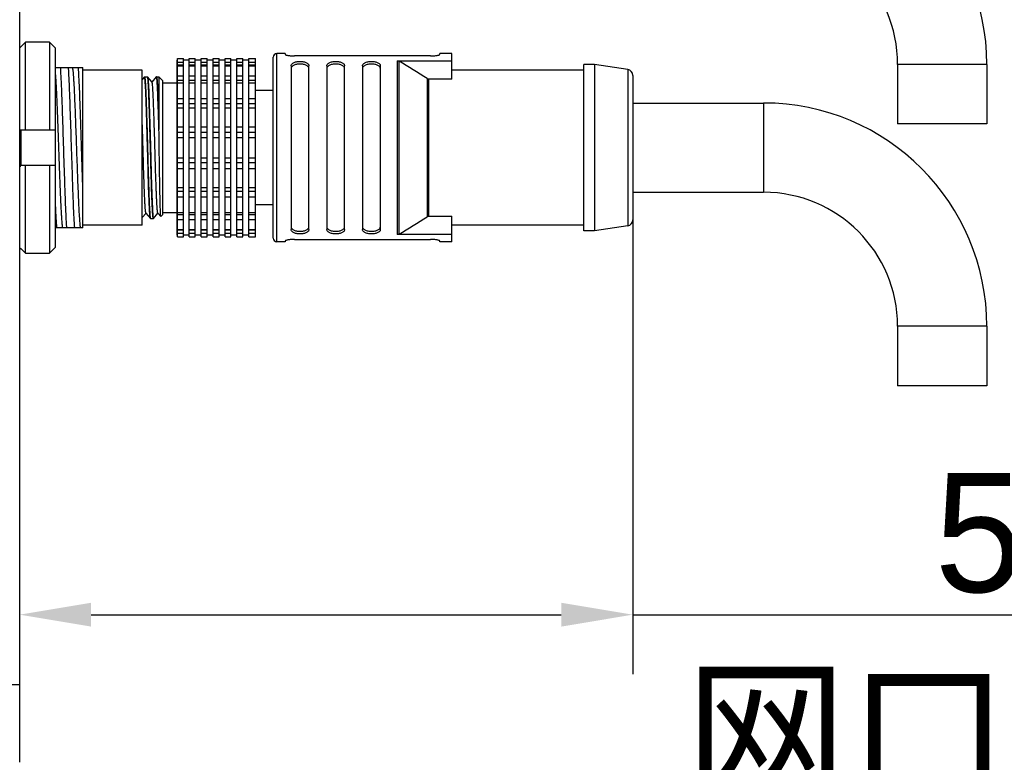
# Model space of a CAD drawing. Header units: millimetres. Extents: x -33 to 127, y 329 to 509.
# Tile 5 of 10: x 91 to 111, y 398 to 413. Entities that reach past the tile are written whole.
import ezdxf

# ---------------------------------------------------------------- set-up
doc = ezdxf.new("R2010")
doc.units = ezdxf.units.MM
doc.header["$LTSCALE"] = 46.255
doc.linetypes.add('CENTER', pattern=[0.6, 0.375, -0.075, 0.075, -0.075])
doc.layers.get('0').update_dxf_attribs({"linetype": 'CONTINUOUS'})
for name, color, linetype in [('00_COMPONENTS', 7, 'CONTINUOUS'), ('20_ALL_FEATURES', 7, 'CONTINUOUS'), ('51__DRAFT_DIMS', 7, 'CONTINUOUS')]:
    doc.layers.add(name, color=color, linetype=linetype)
doc.styles.get("Standard").update_dxf_attribs({"font": '兰亭黑 GBK.TTF', "height": 2.5})

# ---------------------------------------------------------------- blocks, each defined once
blk = doc.blocks.new('_FILLED')
at = {"color": 0, "linetype": 'ByBlock'}
blk.add_solid([(0, 0), (-1, 0.167), (-1, -0.167)], dxfattribs=at)

msp = doc.modelspace()

# ---------------------------------------------------------------- linework, layer by layer
at = {"layer": '00_COMPONENTS'}
for p, q in [((90.888, 412.7767), (90.7678, 412.6547)), ((90.888, 410.9332), (90.888, 412.7767)), ((91.388, 412.7767), (90.888, 412.7767)), ((91.388, 412.7767), (91.388, 410.9332)), ((91.513, 412.6498), (91.388, 412.7767)), ((91.513, 408.4665), (91.513, 412.6498)), ((94.063, 412.3997), (94.063, 408.7167)), ((94.0755, 412.3997), (94.063, 412.3997)), ((94.0755, 408.6866), (94.0755, 412.4298)), ((94.0755, 412.4298), (94.2005, 412.4298)), ((94.0755, 412.3554), (94.2005, 412.3554)), ((94.2005, 408.6866), (94.2005, 412.4298)), ((94.3255, 412.3997), (94.2005, 412.3997)), ((94.3255, 408.6866), (94.3255, 412.4298)), ((94.3255, 412.4298), (94.4505, 412.4298)), ((94.3255, 412.3554), (94.4505, 412.3554)), ((94.4505, 408.6866), (94.4505, 412.4298)), ((94.5755, 412.3997), (94.4505, 412.3997)), ((94.5755, 408.6866), (94.5755, 412.4298)), ((94.5755, 412.4298), (94.7005, 412.4298)), ((94.5755, 412.3554), (94.7005, 412.3554)), ((94.7005, 408.6866), (94.7005, 412.4298)), ((94.8255, 412.3997), (94.7005, 412.3997)), ((94.8255, 408.6866), (94.8255, 412.4298)), ((94.8255, 412.4298), (94.9505, 412.4298)), ((94.8255, 412.3554), (94.9505, 412.3554)), ((94.9505, 408.6866), (94.9505, 412.4298)), ((95.0755, 412.3997), (94.9505, 412.3997)), ((95.0755, 408.6866), (95.0755, 412.4298)), ((95.0755, 412.4298), (95.2005, 412.4298)), ((95.0755, 412.3554), (95.2005, 412.3554)), ((95.2005, 408.6866), (95.2005, 412.4298)), ((95.3255, 412.3997), (95.2005, 412.3997)), ((95.3255, 408.6866), (95.3255, 412.4298)), ((95.3255, 412.4298), (95.4505, 412.4298)), ((95.3255, 412.3554), (95.4505, 412.3554)), ((95.4505, 408.6866), (95.4505, 412.4298)), ((95.5755, 412.3997), (95.4505, 412.3997)), ((95.5755, 408.6866), (95.5755, 412.4298)), ((95.5755, 412.4298), (95.713, 412.4298)), ((95.5755, 412.3554), (95.713, 412.3554)), ((95.713, 408.6866), (95.713, 412.4298)), ((96.088, 408.6582), (96.088, 412.4582)), ((96.163, 408.5832), (96.163, 412.5332)), ((96.338, 412.5332), (96.163, 412.5332)), ((96.338, 412.5332), (96.338, 412.5189)), ((99.388, 412.4841), (96.538, 412.4841)), ((98.6935, 412.3852), (98.6935, 408.7311)), ((98.6935, 412.3852), (99.838, 412.3852)), ((98.7301, 408.7415), (98.7301, 412.3749)), ((99.588, 412.5189), (99.588, 412.5332)), ((99.838, 412.5332), (99.588, 412.5332)), ((99.838, 411.9998), (99.838, 412.5332)), ((94.2005, 412.2886), (94.0755, 412.2886)), ((94.0755, 412.2785), (94.2005, 412.2785)), ((94.4505, 412.2886), (94.3255, 412.2886)), ((94.3255, 412.2785), (94.4505, 412.2785)), ((94.7005, 412.2886), (94.5755, 412.2886)), ((94.5755, 412.2785), (94.7005, 412.2785)), ((94.9505, 412.2886), (94.8255, 412.2886)), ((94.8255, 412.2785), (94.9505, 412.2785)), ((95.2005, 412.2886), (95.0755, 412.2886)), ((95.0755, 412.2785), (95.2005, 412.2785)), ((95.4505, 412.2886), (95.3255, 412.2886)), ((95.3255, 412.2785), (95.4505, 412.2785)), ((95.713, 412.2886), (95.5755, 412.2886)), ((95.5755, 412.2785), (95.713, 412.2785)), ((96.463, 412.2757), (96.463, 408.8406)), ((96.838, 408.8406), (96.838, 412.2757)), ((97.213, 412.2757), (97.213, 408.8406)), ((97.588, 408.8406), (97.588, 412.2757)), ((97.963, 412.2757), (97.963, 408.8406)), ((98.338, 408.8406), (98.338, 412.2757)), ((102.613, 412.1832), (99.838, 412.1832)), ((102.613, 408.8082), (102.613, 412.3082)), ((102.838, 412.3082), (102.613, 412.3082)), ((102.838, 412.3082), (102.838, 408.8082)), ((103.5323, 412.1997), (102.838, 412.3082)), ((103.5323, 412.1997), (103.5323, 408.9167)), ((109.2005, 412.3082), (109.2005, 411.0582)), ((111.0755, 412.3082), (109.2005, 412.3082)), ((111.0755, 412.3082), (111.0755, 411.0582)), ((93.3839, 412.0448), (93.338, 411.9901)), ((93.3839, 412.0448), (93.3837, 412.0445)), ((93.3846, 412.0454), (93.3839, 412.0448)), ((93.3853, 412.0457), (93.4466, 412.0457)), ((93.4485, 412.0441), (93.4481, 412.0447)), ((93.5424, 411.9322), (93.4482, 412.0444)), ((93.4488, 412.0435), (93.4485, 412.0441)), ((93.6327, 412.0434), (93.5409, 411.934)), ((93.6359, 412.0457), (93.688, 412.0457)), ((93.688, 412.0457), (93.6881, 410.9371)), ((93.763, 411.9707), (93.688, 412.0457)), ((93.763, 411.9707), (93.763, 409.1457)), ((94.0755, 412.0642), (94.2005, 412.0642)), ((94.2005, 411.9689), (94.0755, 411.9689)), ((94.3255, 412.0642), (94.4505, 412.0642)), ((94.4505, 411.9689), (94.3255, 411.9689)), ((94.5755, 412.0642), (94.7005, 412.0642)), ((94.7005, 411.9689), (94.5755, 411.9689)), ((94.8255, 412.0642), (94.9505, 412.0642)), ((94.9505, 411.9689), (94.8255, 411.9689)), ((95.0755, 412.0642), (95.2005, 412.0642)), ((95.2005, 411.9689), (95.0755, 411.9689)), ((95.3255, 412.0642), (95.4505, 412.0642)), ((95.4505, 411.9689), (95.3255, 411.9689)), ((95.5755, 412.0642), (95.713, 412.0642)), ((95.713, 411.9689), (95.5755, 411.9689)), ((99.321, 412.0105), (99.321, 409.1058)), ((99.3576, 409.1166), (99.3576, 411.9998)), ((99.838, 411.9998), (99.3576, 411.9998)), ((103.638, 412.0762), (103.638, 409.0402)), ((93.4092, 411.7707), (93.4098, 411.7707)), ((93.4712, 411.7707), (93.4726, 411.7707)), ((93.6593, 411.7707), (93.6604, 411.7707)), ((93.763, 411.9207), (94.063, 411.9207)), ((94.0755, 411.9197), (94.2005, 411.9197)), ((94.3255, 411.9197), (94.4505, 411.9197)), ((94.5755, 411.9197), (94.7005, 411.9197)), ((94.8255, 411.9197), (94.9505, 411.9197)), ((95.0755, 411.9197), (95.2005, 411.9197)), ((95.3255, 411.9197), (95.4505, 411.9197)), ((95.5755, 411.9197), (95.713, 411.9197)), ((96.088, 411.7582), (95.713, 411.7582)), ((94.0755, 411.5914), (94.2005, 411.5914)), ((94.3255, 411.5914), (94.4505, 411.5914)), ((94.5755, 411.5914), (94.7005, 411.5914)), ((94.8255, 411.5914), (94.9505, 411.5914)), ((95.0755, 411.5914), (95.2005, 411.5914)), ((95.3255, 411.5914), (95.4505, 411.5914)), ((95.5755, 411.5914), (95.713, 411.5914)), ((94.2005, 411.4789), (94.0755, 411.4789)), ((94.0755, 411.3966), (94.2005, 411.3966)), ((94.4505, 411.4789), (94.3255, 411.4789)), ((94.3255, 411.3966), (94.4505, 411.3966)), ((94.7005, 411.4789), (94.5755, 411.4789)), ((94.5755, 411.3966), (94.7005, 411.3966)), ((94.9505, 411.4789), (94.8255, 411.4789)), ((94.8255, 411.3966), (94.9505, 411.3966)), ((95.2005, 411.4789), (95.0755, 411.4789)), ((95.0755, 411.3966), (95.2005, 411.3966)), ((95.4505, 411.4789), (95.3255, 411.4789)), ((95.3255, 411.3966), (95.4505, 411.3966)), ((95.713, 411.4789), (95.5755, 411.4789)), ((95.5755, 411.3966), (95.713, 411.3966)), ((103.638, 411.4957), (106.388, 411.4957)), ((106.388, 411.4957), (106.388, 409.6207)), ((90.763, 410.9332), (91.513, 410.9332)), ((93.3385, 411.0698), (93.338, 411.0832)), ((93.3386, 411.0659), (93.3385, 411.0698)), ((93.6881, 410.9369), (93.6881, 410.9371)), ((94.0755, 410.9939), (94.2005, 410.9939)), ((94.3255, 410.9939), (94.4505, 410.9939)), ((94.5755, 410.9939), (94.7005, 410.9939)), ((94.8255, 410.9939), (94.9505, 410.9939)), ((95.0755, 410.9939), (95.2005, 410.9939)), ((95.3255, 410.9939), (95.4505, 410.9939)), ((95.5755, 410.9939), (95.713, 410.9939)), ((111.0755, 411.0582), (109.2005, 411.0582)), ((94.2005, 410.878), (94.0755, 410.878)), ((94.0755, 410.7725), (94.2005, 410.7725)), ((94.4505, 410.878), (94.3255, 410.878)), ((94.3255, 410.7725), (94.4505, 410.7725)), ((94.7005, 410.878), (94.5755, 410.878)), ((94.5755, 410.7725), (94.7005, 410.7725)), ((94.9505, 410.878), (94.8255, 410.878)), ((94.8255, 410.7725), (94.9505, 410.7725)), ((95.2005, 410.878), (95.0755, 410.878)), ((95.0755, 410.7725), (95.2005, 410.7725)), ((95.4505, 410.878), (95.3255, 410.878)), ((95.3255, 410.7725), (95.4505, 410.7725)), ((95.713, 410.878), (95.5755, 410.878)), ((95.5755, 410.7725), (95.713, 410.7725)), ((94.0755, 410.3439), (94.2005, 410.3439)), ((94.3255, 410.3439), (94.4505, 410.3439)), ((94.5755, 410.3439), (94.7005, 410.3439)), ((94.8255, 410.3439), (94.9505, 410.3439)), ((95.0755, 410.3439), (95.2005, 410.3439)), ((95.3255, 410.3439), (95.4505, 410.3439)), ((95.5755, 410.3439), (95.713, 410.3439)), ((91.513, 410.1832), (90.763, 410.1832)), ((90.888, 408.3397), (90.888, 410.1832)), ((91.388, 410.1832), (91.388, 408.3397)), ((94.2005, 410.2384), (94.0755, 410.2384)), ((94.0755, 410.1225), (94.2005, 410.1225)), ((94.4505, 410.2384), (94.3255, 410.2384)), ((94.3255, 410.1225), (94.4505, 410.1225)), ((94.7005, 410.2384), (94.5755, 410.2384)), ((94.5755, 410.1225), (94.7005, 410.1225)), ((94.9505, 410.2384), (94.8255, 410.2384)), ((94.8255, 410.1225), (94.9505, 410.1225)), ((95.2005, 410.2384), (95.0755, 410.2384)), ((95.0755, 410.1225), (95.2005, 410.1225)), ((95.4505, 410.2384), (95.3255, 410.2384)), ((95.3255, 410.1225), (95.4505, 410.1225)), ((95.713, 410.2384), (95.5755, 410.2384)), ((95.5755, 410.1225), (95.713, 410.1225)), ((93.4634, 409.9748), (93.4624, 410.0098)), ((93.4645, 409.9345), (93.4634, 409.9748)), ((93.4637, 409.9748), (93.4649, 409.9345)), ((94.0755, 409.7197), (94.2005, 409.7197)), ((94.3255, 409.7197), (94.4505, 409.7197)), ((94.5755, 409.7197), (94.7005, 409.7197)), ((94.8255, 409.7197), (94.9505, 409.7197)), ((95.0755, 409.7197), (95.2005, 409.7197)), ((95.3255, 409.7197), (95.4505, 409.7197)), ((95.5755, 409.7197), (95.713, 409.7197)), ((94.2005, 409.6374), (94.0755, 409.6374)), ((94.0755, 409.525), (94.2005, 409.525)), ((94.4505, 409.6374), (94.3255, 409.6374)), ((94.3255, 409.525), (94.4505, 409.525)), ((94.7005, 409.6374), (94.5755, 409.6374)), ((94.5755, 409.525), (94.7005, 409.525)), ((94.9505, 409.6374), (94.8255, 409.6374)), ((94.8255, 409.525), (94.9505, 409.525)), ((95.2005, 409.6374), (95.0755, 409.6374)), ((95.0755, 409.525), (95.2005, 409.525)), ((95.4505, 409.6374), (95.3255, 409.6374)), ((95.3255, 409.525), (95.4505, 409.525)), ((95.713, 409.6374), (95.5755, 409.6374)), ((95.5755, 409.525), (95.713, 409.525)), ((103.638, 409.6207), (106.388, 409.6207)), ((93.4855, 409.3457), (93.4861, 409.3457)), ((93.5469, 409.3457), (93.5492, 409.3457)), ((96.088, 409.3582), (95.713, 409.3582)), ((93.338, 409.0896), (93.4159, 409.1824)), ((93.4144, 409.1841), (93.5077, 409.073)), ((93.5103, 409.0707), (93.5714, 409.0707)), ((93.5558, 409.1834), (93.5557, 409.1845)), ((93.5572, 409.1846), (93.5573, 409.1835)), ((93.5723, 409.0711), (93.5724, 409.0711)), ((93.5723, 409.0711), (93.5724, 409.0711)), ((93.5724, 409.0711), (93.5731, 409.0718)), ((93.5731, 409.0718), (93.6659, 409.1824)), ((93.6644, 409.1841), (93.7266, 409.1101)), ((93.763, 409.1457), (93.7274, 409.11)), ((93.763, 409.1957), (94.063, 409.1957)), ((94.0755, 409.1967), (94.2005, 409.1967)), ((94.2005, 409.1475), (94.0755, 409.1475)), ((94.0755, 409.0522), (94.2005, 409.0522)), ((94.3255, 409.1967), (94.4505, 409.1967)), ((94.4505, 409.1475), (94.3255, 409.1475)), ((94.3255, 409.0522), (94.4505, 409.0522)), ((94.5755, 409.1967), (94.7005, 409.1967)), ((94.7005, 409.1475), (94.5755, 409.1475)), ((94.5755, 409.0522), (94.7005, 409.0522)), ((94.8255, 409.1967), (94.9505, 409.1967)), ((94.9505, 409.1475), (94.8255, 409.1475)), ((94.8255, 409.0522), (94.9505, 409.0522)), ((95.0755, 409.1967), (95.2005, 409.1967)), ((95.2005, 409.1475), (95.0755, 409.1475)), ((95.0755, 409.0522), (95.2005, 409.0522)), ((95.3255, 409.1967), (95.4505, 409.1967)), ((95.4505, 409.1475), (95.3255, 409.1475)), ((95.3255, 409.0522), (95.4505, 409.0522)), ((95.5755, 409.1967), (95.713, 409.1967)), ((95.713, 409.1475), (95.5755, 409.1475)), ((95.5755, 409.0522), (95.713, 409.0522)), ((99.3576, 409.1166), (99.838, 409.1166)), ((99.838, 408.5832), (99.838, 409.1166)), ((94.0755, 408.8379), (94.2005, 408.8379)), ((94.2005, 408.8277), (94.0755, 408.8277)), ((94.3255, 408.8379), (94.4505, 408.8379)), ((94.4505, 408.8277), (94.3255, 408.8277)), ((94.5755, 408.8379), (94.7005, 408.8379)), ((94.7005, 408.8277), (94.5755, 408.8277)), ((94.8255, 408.8379), (94.9505, 408.8379)), ((94.9505, 408.8277), (94.8255, 408.8277)), ((95.0755, 408.8379), (95.2005, 408.8379)), ((95.2005, 408.8277), (95.0755, 408.8277)), ((95.3255, 408.8379), (95.4505, 408.8379)), ((95.4505, 408.8277), (95.3255, 408.8277)), ((95.5755, 408.8379), (95.713, 408.8379)), ((95.713, 408.8277), (95.5755, 408.8277)), ((102.613, 408.9332), (99.838, 408.9332)), ((103.5323, 408.9167), (102.838, 408.8082)), ((94.0755, 408.7167), (94.063, 408.7167)), ((94.0755, 408.761), (94.2005, 408.761)), ((94.0755, 408.6866), (94.2005, 408.6866)), ((94.3255, 408.7167), (94.2005, 408.7167)), ((94.3255, 408.761), (94.4505, 408.761)), ((94.3255, 408.6866), (94.4505, 408.6866)), ((94.5755, 408.7167), (94.4505, 408.7167)), ((94.5755, 408.761), (94.7005, 408.761)), ((94.5755, 408.6866), (94.7005, 408.6866)), ((94.8255, 408.7167), (94.7005, 408.7167)), ((94.8255, 408.761), (94.9505, 408.761)), ((94.8255, 408.6866), (94.9505, 408.6866)), ((95.0755, 408.7167), (94.9505, 408.7167)), ((95.0755, 408.761), (95.2005, 408.761)), ((95.0755, 408.6866), (95.2005, 408.6866)), ((95.3255, 408.7167), (95.2005, 408.7167)), ((95.3255, 408.761), (95.4505, 408.761)), ((95.3255, 408.6866), (95.4505, 408.6866)), ((95.5755, 408.7167), (95.4505, 408.7167)), ((95.5755, 408.761), (95.713, 408.761)), ((95.5755, 408.6866), (95.713, 408.6866)), ((96.538, 408.6323), (99.388, 408.6323)), ((99.838, 408.7311), (98.6935, 408.7311)), ((102.838, 408.8082), (102.613, 408.8082)), ((90.7832, 408.446), (90.888, 408.3397)), ((91.388, 408.3397), (91.513, 408.4665)), ((96.338, 408.5832), (96.163, 408.5832)), ((96.338, 408.5975), (96.338, 408.5832)), ((99.588, 408.5832), (99.588, 408.5975)), ((99.838, 408.5832), (99.588, 408.5832)), ((90.888, 408.3397), (91.388, 408.3397)), ((109.2005, 406.8082), (109.2005, 405.5582)), ((111.0755, 406.8082), (109.2005, 406.8082)), ((111.0755, 406.8082), (111.0755, 405.5582)), ((111.0755, 405.5582), (109.2005, 405.5582))]:
    msp.add_line(p, q, dxfattribs=at)
for centre, radius, start, end in [((106.388, 412.3082), 4.6875, 0, 90), ((106.388, 412.3082), 2.8125, 0, 90), ((96.163, 412.4582), 0.075, 90, 180), ((78.3533, 378.6709), 39.385, 57.83368, 58.84355), ((103.513, 412.0762), 0.125, 0, 81.11934), ((93.2423, 411.9901), 0.214, 10.14961, 10.64444), ((93.2605, 411.9936), 0.1954, 10.07913, 10.62777), ((106.388, 406.8082), 4.6875, 0, 90), ((106.388, 406.8082), 2.8125, 0, 90), ((93.6493, 409.0998), 0.0847, 192.88824, 194.08886), ((93.6391, 409.0973), 0.0742, 192.69518, 194.08903), ((78.455, 442.2804), 39.1911, 301.15396, 302.16882), ((103.513, 409.0402), 0.125, 278.88066, 0), ((96.163, 408.6582), 0.075, 180, 270)]:
    msp.add_arc(centre, radius, start, end, dxfattribs=at)
for points, knots in [([(96.338, 412.5189), (96.338, 412.518), (96.3391, 412.5159), (96.3422, 412.5133), (96.3471, 412.5106), (96.3569, 412.5064), (96.3735, 412.5014), (96.398, 412.496), (96.4278, 412.4911), (96.475, 412.4857), (96.5124, 412.4841), (96.538, 412.4841)], [0, 0, 0, 0, 0.0128638, 0.031771, 0.0584185, 0.0931883, 0.1865874, 0.309517, 0.4579295, 0.6266913, 1, 1, 1, 1]), ([(96.463, 412.2757), (96.463, 412.2821), (96.4652, 412.2953), (96.4753, 412.3137), (96.4919, 412.33), (96.5146, 412.3438), (96.5429, 412.355), (96.5884, 412.3663), (96.6505, 412.3715), (96.7127, 412.3663), (96.7582, 412.355), (96.7865, 412.3438), (96.8092, 412.33), (96.8258, 412.3137), (96.8359, 412.2953), (96.838, 412.2821), (96.838, 412.2757)], [0, 0, 0, 0, 0.0418624, 0.0858221, 0.1353333, 0.1927827, 0.2591665, 0.3339642, 0.4999981, 0.6660322, 0.7408297, 0.8072127, 0.8646641, 0.9141645, 0.9581342, 1, 1, 1, 1]), ([(97.213, 412.2757), (97.213, 412.2821), (97.2152, 412.2953), (97.2253, 412.3137), (97.2419, 412.33), (97.2646, 412.3438), (97.2929, 412.355), (97.3384, 412.3663), (97.4005, 412.3715), (97.4627, 412.3663), (97.5082, 412.355), (97.5365, 412.3438), (97.5592, 412.33), (97.5758, 412.3137), (97.5859, 412.2953), (97.588, 412.2821), (97.588, 412.2757)], [0, 0, 0, 0, 0.0418693, 0.0858349, 0.1353341, 0.1927861, 0.2591675, 0.3339656, 0.4999988, 0.6660323, 0.7408305, 0.8072125, 0.8646651, 0.9141652, 0.9581305, 1, 1, 1, 1]), ([(97.963, 412.2757), (97.963, 412.2821), (97.9652, 412.2953), (97.9753, 412.3137), (97.9919, 412.33), (98.0146, 412.3438), (98.0429, 412.355), (98.0884, 412.3663), (98.1505, 412.3715), (98.2127, 412.3663), (98.2582, 412.355), (98.2865, 412.3438), (98.3092, 412.33), (98.3258, 412.3137), (98.3359, 412.2953), (98.338, 412.2821), (98.338, 412.2757)], [0, 0, 0, 0, 0.0418693, 0.0858349, 0.1353341, 0.1927861, 0.2591675, 0.3339656, 0.4999988, 0.6660323, 0.7408305, 0.8072125, 0.8646651, 0.9141652, 0.9581305, 1, 1, 1, 1]), ([(98.6935, 412.3852), (98.6999, 412.3852), (98.7128, 412.3834), (98.7246, 412.3782), (98.7301, 412.3749)], [0, 0, 0, 0, 0.4999643, 1, 1, 1, 1]), ([(99.388, 412.4841), (99.4137, 412.4841), (99.451, 412.4857), (99.4982, 412.4911), (99.5281, 412.496), (99.5526, 412.5014), (99.5692, 412.5064), (99.579, 412.5106), (99.5838, 412.5133), (99.587, 412.5159), (99.588, 412.518), (99.588, 412.5189)], [0, 0, 0, 0, 0.3733103, 0.5420731, 0.6904856, 0.8134166, 0.9068123, 0.941587, 0.9682419, 0.9871458, 1, 1, 1, 1]), ([(96.838, 412.218), (96.838, 412.2246), (96.8359, 412.2381), (96.8259, 412.257), (96.8094, 412.2738), (96.7868, 412.2882), (96.7585, 412.2998), (96.7129, 412.3115), (96.6505, 412.3169), (96.5882, 412.3115), (96.5426, 412.2998), (96.5143, 412.2882), (96.4917, 412.2738), (96.4751, 412.257), (96.4652, 412.2381), (96.463, 412.2246), (96.463, 412.218)], [0, 0, 0, 0, 0.0426967, 0.0872525, 0.1370018, 0.1943687, 0.2604535, 0.3348463, 0.4999982, 0.6651501, 0.7395426, 0.8056264, 0.8629951, 0.9127347, 0.9572982, 1, 1, 1, 1]), ([(97.588, 412.218), (97.588, 412.2246), (97.5859, 412.2381), (97.5759, 412.257), (97.5594, 412.2738), (97.5368, 412.2882), (97.5085, 412.2998), (97.4629, 412.3115), (97.4006, 412.3169), (97.3382, 412.3115), (97.2926, 412.2998), (97.2643, 412.2882), (97.2417, 412.2738), (97.2252, 412.257), (97.2152, 412.2381), (97.213, 412.2246), (97.213, 412.218)], [0, 0, 0, 0, 0.0427081, 0.0872641, 0.1370028, 0.1943793, 0.2604553, 0.3348509, 0.5000013, 0.6651511, 0.7395468, 0.805625, 0.8630028, 0.9127271, 0.9572897, 1, 1, 1, 1]), ([(98.338, 412.218), (98.338, 412.2246), (98.3359, 412.2381), (98.3259, 412.257), (98.3094, 412.2738), (98.2868, 412.2882), (98.2585, 412.2998), (98.2129, 412.3115), (98.1506, 412.3169), (98.0882, 412.3115), (98.0426, 412.2998), (98.0143, 412.2882), (97.9917, 412.2738), (97.9752, 412.257), (97.9652, 412.2381), (97.963, 412.2246), (97.963, 412.218)], [0, 0, 0, 0, 0.0427081, 0.0872641, 0.1370028, 0.1943793, 0.2604553, 0.3348509, 0.5000013, 0.6651511, 0.7395468, 0.805625, 0.8630028, 0.9127271, 0.9572897, 1, 1, 1, 1]), ([(93.3837, 412.0445), (93.3838, 412.0446), (93.384, 412.045), (93.3843, 412.0453), (93.3846, 412.0455)], [0, 0, 0, 0, 0.2891576, 1, 1, 1, 1]), ([(93.3869, 412.0437), (93.3866, 412.0443), (93.3862, 412.0453), (93.3849, 412.0455), (93.3846, 412.0454)], [0, 0, 0, 0, 0.6207727, 1, 1, 1, 1]), ([(93.3853, 412.0457), (93.386, 412.0457), (93.3877, 412.0437), (93.3883, 412.0418), (93.3887, 412.0404)], [0, 0, 0, 0, 0.3342444, 1, 1, 1, 1]), ([(93.4624, 410.0098), (93.4594, 410.1235), (93.4534, 410.3547), (93.445, 410.644), (93.4384, 410.8764), (93.4337, 411.0457), (93.4292, 411.2081), (93.4249, 411.3615), (93.4204, 411.5033), (93.4156, 411.6316), (93.4107, 411.7445), (93.4063, 411.8282), (93.4029, 411.8865), (93.4005, 411.9234), (93.3982, 411.9556), (93.3959, 411.983), (93.3937, 412.0054), (93.3916, 412.0228), (93.3895, 412.035), (93.388, 412.0415), (93.3869, 412.0437)], [0, 0, 0, 0, 0.1675298, 0.3408211, 0.4265465, 0.5100961, 0.5903083, 0.666032, 0.7361256, 0.7994617, 0.8551511, 0.9025769, 0.9230287, 0.941226, 0.9571011, 0.9705983, 0.9816801, 0.990297, 0.9964036, 1, 1, 1, 1]), ([(93.3887, 412.0404), (93.3898, 412.0371), (93.3915, 412.0288), (93.3938, 412.0137), (93.3961, 411.9935), (93.3994, 411.9567), (93.4034, 411.8987), (93.4079, 411.8152), (93.4124, 411.7143), (93.417, 411.5973), (93.4216, 411.4657), (93.428, 411.2669), (93.436, 410.9974), (93.4452, 410.6594), (93.4543, 410.3157), (93.4604, 410.0869), (93.4637, 409.9748)], [0, 0, 0, 0, 0.0049611, 0.0123573, 0.0221869, 0.0344255, 0.0659677, 0.1065653, 0.1556613, 0.212576, 0.2765197, 0.3466033, 0.5012183, 0.667845, 0.8372382, 1, 1, 1, 1]), ([(93.4481, 412.0447), (93.448, 412.0449), (93.4476, 412.0453), (93.447, 412.0457), (93.4466, 412.0457)], [0, 0, 0, 0, 0.3133857, 1, 1, 1, 1]), ([(93.4501, 412.0403), (93.45, 412.0406), (93.4496, 412.0417), (93.4492, 412.0427), (93.4488, 412.0435)], [0, 0, 0, 0, 0.2854823, 1, 1, 1, 1]), ([(93.4489, 412.0434), (93.4497, 412.0417), (93.4511, 412.0371), (93.4521, 412.0325), (93.4526, 412.0296)], [0, 0, 0, 0, 0.3830052, 1, 1, 1, 1]), ([(93.453, 412.0278), (93.4544, 412.02), (93.4569, 412.0011), (93.4604, 411.9679), (93.4639, 411.9255), (93.4689, 411.8514), (93.4742, 411.7385), (93.4798, 411.5807), (93.4854, 411.3963), (93.4916, 411.1897), (93.499, 410.9664), (93.5064, 410.7324), (93.513, 410.4938), (93.52, 410.1844), (93.5265, 409.8897), (93.5371, 409.6176), (93.5445, 409.4472), (93.5511, 409.3057), (93.5552, 409.2213), (93.5572, 409.1846)], [0, 0, 0, 0, 0.0083709, 0.0201082, 0.0350997, 0.0532366, 0.0983888, 0.1543287, 0.2196814, 0.2929291, 0.3721975, 0.4552291, 0.5398278, 0.6238443, 0.7814399, 0.8506115, 0.9109897, 0.9612106, 1, 1, 1, 1]), ([(93.5557, 409.1845), (93.5532, 409.2211), (93.5486, 409.3055), (93.5424, 409.4474), (93.5361, 409.6184), (93.5271, 409.891), (93.5166, 410.266), (93.5068, 410.6538), (93.4983, 410.9673), (93.4917, 411.1905), (93.4851, 411.3971), (93.4788, 411.5817), (93.4727, 411.7396), (93.4675, 411.8524), (93.463, 411.9262), (93.4599, 411.9683), (93.4568, 412.0012), (93.4543, 412.02), (93.453, 412.0278)], [0, 0, 0, 0, 0.0387382, 0.0890951, 0.1497603, 0.2191482, 0.3766494, 0.5452206, 0.6281726, 0.7073268, 0.7806113, 0.8461083, 0.9021043, 0.9471382, 0.9651673, 0.9800438, 0.9916762, 1, 1, 1, 1]), ([(93.6644, 409.1841), (93.6635, 409.1852), (93.662, 409.189), (93.6602, 409.1961), (93.6584, 409.2063), (93.6565, 409.2197), (93.6547, 409.2361), (93.6522, 409.264), (93.6492, 409.3063), (93.6457, 409.3655), (93.6419, 409.4357), (93.6381, 409.5162), (93.6342, 409.6063), (93.6302, 409.7052), (93.6248, 409.8518), (93.6182, 410.0495), (93.6109, 410.2989), (93.6041, 410.5579), (93.5965, 410.8169), (93.5887, 411.0664), (93.582, 411.2641), (93.5767, 411.4108), (93.5729, 411.5096), (93.5693, 411.5998), (93.5659, 411.6804), (93.5623, 411.7506), (93.5586, 411.8099), (93.5553, 411.8522), (93.5525, 411.8801), (93.5506, 411.8965), (93.5486, 411.9099), (93.5467, 411.9202), (93.5448, 411.9274), (93.5434, 411.9311), (93.5424, 411.9322)], [0, 0, 0, 0, 0.0015914, 0.0042543, 0.008036, 0.0129322, 0.0189312, 0.0260294, 0.0434708, 0.0650968, 0.0907144, 0.1200969, 0.1529647, 0.1889999, 0.2279107, 0.3128269, 0.4046075, 0.499886, 0.5951657, 0.6869635, 0.7718963, 0.8108205, 0.8468781, 0.8797554, 0.9091404, 0.934767, 0.9564135, 0.9738635, 0.9809734, 0.9869947, 0.9919142, 0.9957159, 0.9983962, 1, 1, 1, 1]), ([(93.6338, 412.0442), (93.6337, 412.0442), (93.6333, 412.044), (93.633, 412.0436), (93.6327, 412.0434)], [0, 0, 0, 0, 0.2173688, 1, 1, 1, 1]), ([(93.6366, 412.0423), (93.6362, 412.0429), (93.6356, 412.044), (93.6342, 412.0444), (93.6338, 412.0442)], [0, 0, 0, 0, 0.6088443, 1, 1, 1, 1]), ([(93.6341, 412.0442), (93.6342, 412.0444), (93.6346, 412.045), (93.6353, 412.0457), (93.6359, 412.0457)], [0, 0, 0, 0, 0.3347525, 1, 1, 1, 1]), ([(93.6359, 412.0457), (93.6366, 412.0457), (93.6381, 412.0438), (93.6394, 412.04), (93.641, 412.0336), (93.6426, 412.0249), (93.6442, 412.0137), (93.6465, 411.9939), (93.6493, 411.9631), (93.6525, 411.9191), (93.6557, 411.866), (93.6589, 411.8041), (93.6621, 411.7337), (93.6653, 411.6555), (93.6685, 411.5699), (93.6717, 411.4774), (93.6761, 411.3424), (93.6816, 411.1616), (93.6859, 411.0138), (93.6881, 410.9371)], [0, 0, 0, 0, 0.0018467, 0.0055294, 0.0113435, 0.0193421, 0.0295355, 0.0419167, 0.0731761, 0.1129358, 0.1609398, 0.2168717, 0.2803595, 0.3509786, 0.4282562, 0.5116734, 0.6006694, 0.7929712, 1, 1, 1, 1]), ([(93.667, 411.5584), (93.6658, 411.5925), (93.6635, 411.6571), (93.6602, 411.7486), (93.657, 411.829), (93.6538, 411.8974), (93.6507, 411.9465), (93.6478, 411.9791), (93.6457, 411.9985), (93.6435, 412.0144), (93.6414, 412.0268), (93.6392, 412.0358), (93.6376, 412.0406), (93.6366, 412.0423)], [0, 0, 0, 0, 0.2103881, 0.3996187, 0.5659238, 0.7075304, 0.8226549, 0.8697768, 0.9098722, 0.942925, 0.9689181, 0.9878884, 1, 1, 1, 1]), ([(99.321, 412.0105), (99.3264, 412.0071), (99.3383, 412.0017), (99.3512, 411.9998), (99.3576, 411.9998)], [0, 0, 0, 0, 0.5000639, 1, 1, 1, 1]), ([(93.6881, 410.9371), (93.6864, 410.9936), (93.68, 411.2008), (93.6724, 411.4079), (93.667, 411.5584)], [0, 0, 0, 0, 0.2729372, 1, 1, 1, 1]), ([(93.4144, 409.1841), (93.4139, 409.1847), (93.413, 409.1865), (93.4112, 409.1917), (93.4092, 409.2013), (93.4069, 409.2165), (93.4047, 409.2364), (93.4025, 409.261), (93.4003, 409.2903), (93.3981, 409.3241), (93.395, 409.3779), (93.3909, 409.4554), (93.3861, 409.56), (93.3812, 409.6788), (93.3763, 409.8101), (93.3714, 409.9521), (93.3666, 410.1028), (93.362, 410.26), (93.3577, 410.4214), (93.3533, 410.5848), (93.347, 410.7999), (93.3421, 410.9602), (93.3386, 411.0659)], [0, 0, 0, 0, 0.0012776, 0.0031411, 0.0087403, 0.0168802, 0.0275299, 0.0406747, 0.0562819, 0.0742802, 0.0946283, 0.1420398, 0.1978634, 0.2612449, 0.331338, 0.4071182, 0.4875014, 0.5713563, 0.6574836, 0.7446511, 0.831616, 1, 1, 1, 1]), ([(93.719, 409.212), (93.7175, 409.2517), (93.7148, 409.3446), (93.711, 409.5024), (93.7069, 409.6948), (93.703, 409.9158), (93.6991, 410.1582), (93.6945, 410.501), (93.6908, 410.7622), (93.6881, 410.9372)], [0, 0, 0, 0, 0.069114, 0.161569, 0.2743549, 0.4038561, 0.5458573, 0.6957802, 1, 1, 1, 1]), ([(93.4949, 409.1834), (93.4919, 409.2267), (93.4862, 409.3275), (93.4782, 409.4982), (93.4708, 409.7053), (93.4666, 409.8548), (93.4645, 409.9345)], [0, 0, 0, 0, 0.1729836, 0.403155, 0.6818899, 1, 1, 1, 1]), ([(93.4649, 409.9345), (93.4694, 409.7847), (93.4761, 409.5774), (93.4868, 409.327), (93.4921, 409.2265), (93.4949, 409.1834)], [0, 0, 0, 0, 0.5981712, 0.8278183, 1, 1, 1, 1]), ([(93.5077, 409.073), (93.5069, 409.074), (93.5057, 409.0774), (93.5042, 409.0838), (93.5027, 409.0932), (93.5012, 409.1056), (93.4997, 409.1209), (93.4974, 409.1471), (93.4959, 409.1683), (93.4949, 409.1834)], [0, 0, 0, 0, 0.0343617, 0.0936755, 0.1789963, 0.290561, 0.4284559, 0.5927975, 1, 1, 1, 1]), ([(93.4949, 409.1834), (93.4958, 409.1698), (93.4975, 409.1457), (93.5004, 409.1139), (93.503, 409.0931), (93.5054, 409.0811), (93.5066, 409.0766), (93.5072, 409.0748)], [0, 0, 0, 0, 0.3726399, 0.6643684, 0.8735977, 0.9471005, 1, 1, 1, 1]), ([(93.5072, 409.0748), (93.5076, 409.0737), (93.5082, 409.0722), (93.5097, 409.0707), (93.5103, 409.0707)], [0, 0, 0, 0, 0.6517227, 1, 1, 1, 1]), ([(93.5667, 409.0809), (93.5655, 409.086), (93.5635, 409.0986), (93.5609, 409.1209), (93.5582, 409.1499), (93.5566, 409.1715), (93.5558, 409.1834)], [0, 0, 0, 0, 0.1518856, 0.3697047, 0.6528295, 1, 1, 1, 1]), ([(93.5573, 409.1834), (93.558, 409.1716), (93.5593, 409.15), (93.5614, 409.1209), (93.5637, 409.0986), (93.5655, 409.086), (93.5667, 409.0809)], [0, 0, 0, 0, 0.3465472, 0.6297926, 0.8480391, 1, 1, 1, 1]), ([(93.5684, 409.0748), (93.5683, 409.0752), (93.5678, 409.0766), (93.5674, 409.0781), (93.5671, 409.0792)], [0, 0, 0, 0, 0.2195694, 1, 1, 1, 1]), ([(93.5671, 409.0792), (93.5672, 409.0788), (93.5676, 409.0774), (93.568, 409.0761), (93.5683, 409.0751)], [0, 0, 0, 0, 0.2787261, 1, 1, 1, 1]), ([(93.5714, 409.0707), (93.5708, 409.0707), (93.5693, 409.0722), (93.5688, 409.0738), (93.5684, 409.0748)], [0, 0, 0, 0, 0.3451526, 1, 1, 1, 1]), ([(93.7266, 409.1101), (93.7264, 409.1104), (93.726, 409.1113), (93.7252, 409.114), (93.7244, 409.1193), (93.7235, 409.1277), (93.7226, 409.1391), (93.7216, 409.1533), (93.7207, 409.1704), (93.7198, 409.1903), (93.7193, 409.2045), (93.719, 409.212)], [0, 0, 0, 0, 0.0106346, 0.0278828, 0.0831634, 0.1665801, 0.2780965, 0.4174598, 0.5844536, 0.7788018, 1, 1, 1, 1]), ([(93.7274, 409.11), (93.7273, 409.1099), (93.727, 409.1097), (93.7267, 409.11), (93.7266, 409.1101)], [0, 0, 0, 0, 0.479202, 1, 1, 1, 1]), ([(99.3576, 409.1166), (99.3512, 409.1166), (99.3383, 409.1147), (99.3264, 409.1093), (99.321, 409.1058)], [0, 0, 0, 0, 0.4999368, 1, 1, 1, 1]), ([(96.463, 408.8984), (96.463, 408.8918), (96.4652, 408.8783), (96.4751, 408.8594), (96.4917, 408.8425), (96.5143, 408.8282), (96.5426, 408.8166), (96.5882, 408.8048), (96.6505, 408.7994), (96.7129, 408.8048), (96.7585, 408.8166), (96.7868, 408.8282), (96.8094, 408.8425), (96.8259, 408.8594), (96.8359, 408.8783), (96.838, 408.8918), (96.838, 408.8984)], [0, 0, 0, 0, 0.0426951, 0.0872645, 0.1369973, 0.194372, 0.2604537, 0.334847, 0.499999, 0.6651506, 0.7395432, 0.8056257, 0.8629954, 0.9127376, 0.9572968, 1, 1, 1, 1]), ([(96.838, 408.8406), (96.838, 408.8342), (96.8359, 408.8211), (96.8258, 408.8027), (96.8092, 408.7864), (96.7865, 408.7726), (96.7582, 408.7614), (96.7127, 408.75), (96.6505, 408.7449), (96.5884, 408.75), (96.5429, 408.7614), (96.5146, 408.7726), (96.4919, 408.7864), (96.4753, 408.8027), (96.4652, 408.8211), (96.463, 408.8342), (96.463, 408.8406)], [0, 0, 0, 0, 0.0418624, 0.0858221, 0.1353333, 0.1927827, 0.2591665, 0.3339642, 0.4999981, 0.6660322, 0.7408297, 0.8072127, 0.8646641, 0.9141645, 0.9581342, 1, 1, 1, 1]), ([(97.213, 408.8984), (97.213, 408.8918), (97.2152, 408.8783), (97.2252, 408.8594), (97.2417, 408.8425), (97.2643, 408.8282), (97.2926, 408.8166), (97.3382, 408.8048), (97.4005, 408.7994), (97.4629, 408.8048), (97.5085, 408.8166), (97.5368, 408.8282), (97.5594, 408.8425), (97.576, 408.8593), (97.5859, 408.8783), (97.588, 408.8918), (97.588, 408.8984)], [0, 0, 0, 0, 0.0427072, 0.0872664, 0.1370047, 0.1943727, 0.2604604, 0.3348509, 0.5000021, 0.6651568, 0.7395347, 0.8056346, 0.8629924, 0.912742, 0.9572889, 1, 1, 1, 1]), ([(97.588, 408.8406), (97.588, 408.8342), (97.5859, 408.8211), (97.5758, 408.8027), (97.5592, 408.7864), (97.5365, 408.7726), (97.5082, 408.7614), (97.4627, 408.75), (97.4005, 408.7449), (97.3384, 408.75), (97.2929, 408.7614), (97.2646, 408.7726), (97.2419, 408.7864), (97.2253, 408.8027), (97.2152, 408.8211), (97.213, 408.8342), (97.213, 408.8406)], [0, 0, 0, 0, 0.0418693, 0.0858349, 0.1353341, 0.1927861, 0.2591675, 0.3339656, 0.4999988, 0.6660323, 0.7408305, 0.8072125, 0.8646651, 0.9141652, 0.9581305, 1, 1, 1, 1]), ([(97.963, 408.8984), (97.963, 408.8918), (97.9652, 408.8783), (97.9752, 408.8594), (97.9917, 408.8425), (98.0143, 408.8282), (98.0426, 408.8166), (98.0882, 408.8048), (98.1505, 408.7994), (98.2129, 408.8048), (98.2585, 408.8166), (98.2868, 408.8282), (98.3094, 408.8425), (98.326, 408.8593), (98.3359, 408.8783), (98.338, 408.8918), (98.338, 408.8984)], [0, 0, 0, 0, 0.0427072, 0.0872664, 0.1370047, 0.1943727, 0.2604604, 0.3348509, 0.5000021, 0.6651568, 0.7395347, 0.8056346, 0.8629924, 0.912742, 0.9572889, 1, 1, 1, 1]), ([(98.338, 408.8406), (98.338, 408.8342), (98.3359, 408.8211), (98.3258, 408.8027), (98.3092, 408.7864), (98.2865, 408.7726), (98.2582, 408.7614), (98.2127, 408.75), (98.1505, 408.7449), (98.0884, 408.75), (98.0429, 408.7614), (98.0146, 408.7726), (97.9919, 408.7864), (97.9753, 408.8027), (97.9652, 408.8211), (97.963, 408.8342), (97.963, 408.8406)], [0, 0, 0, 0, 0.0418693, 0.0858349, 0.1353341, 0.1927861, 0.2591675, 0.3339656, 0.4999988, 0.6660323, 0.7408305, 0.8072125, 0.8646651, 0.9141652, 0.9581305, 1, 1, 1, 1]), ([(96.538, 408.6323), (96.5124, 408.6323), (96.475, 408.6307), (96.4278, 408.6253), (96.398, 408.6204), (96.3735, 408.6149), (96.3569, 408.6099), (96.3471, 408.6058), (96.3422, 408.603), (96.3391, 408.6005), (96.338, 408.5984), (96.338, 408.5975)], [0, 0, 0, 0, 0.3733103, 0.5420731, 0.6904856, 0.8134166, 0.9068123, 0.941587, 0.9682419, 0.9871458, 1, 1, 1, 1]), ([(98.7301, 408.7415), (98.7246, 408.7382), (98.7128, 408.7329), (98.6999, 408.7311), (98.6935, 408.7311)], [0, 0, 0, 0, 0.5000518, 1, 1, 1, 1]), ([(99.588, 408.5975), (99.588, 408.5984), (99.587, 408.6005), (99.5838, 408.603), (99.579, 408.6058), (99.5692, 408.6099), (99.5526, 408.6149), (99.5281, 408.6204), (99.4982, 408.6253), (99.451, 408.6306), (99.4137, 408.6323), (99.388, 408.6323)], [0, 0, 0, 0, 0.0128638, 0.031771, 0.0584185, 0.0931883, 0.1865874, 0.309517, 0.4579295, 0.6266913, 1, 1, 1, 1])]:
    msp.add_open_spline(points, degree=3, knots=knots, dxfattribs=at)
msp.add_open_spline([(93.3846, 412.0455), (93.3848, 412.0456), (93.3851, 412.0457), (93.3853, 412.0457)], degree=3, dxfattribs=at)
at = {"layer": '20_ALL_FEATURES'}
for p, q in [((90.763, 397.6457), (90.763, 426.7707)), ((90.763, 412.6595), (90.7679, 412.6546)), ((90.763, 412.6595), (90.7679, 412.6546)), ((91.513, 412.2457), (92.088, 412.2457)), ((92.088, 408.8708), (92.088, 412.2457)), ((93.338, 412.1832), (92.088, 412.1832)), ((93.338, 408.9332), (93.338, 412.1832)), ((90.7881, 410.9175), (90.763, 410.9175)), ((90.7881, 410.9332), (90.7881, 410.1832)), ((90.763, 410.1675), (90.7881, 410.1675)), ((92.0881, 408.8707), (91.513, 408.8707)), ((93.338, 408.9332), (92.088, 408.9332)), ((90.7833, 408.446), (90.763, 408.4254)), ((90.763, 399.2707), (89.388, 399.2707))]:
    msp.add_line(p, q, dxfattribs=at)
for points, knots in [([(91.7525, 408.8707), (91.7495, 408.9156), (91.7437, 409.015), (91.7357, 409.1777), (91.7275, 409.3661), (91.7195, 409.5767), (91.7116, 409.8056), (91.7035, 410.0485), (91.6952, 410.301), (91.6872, 410.5582), (91.6793, 410.8155), (91.6712, 411.068), (91.6629, 411.3109), (91.6526, 411.603), (91.6426, 411.8682), (91.6308, 412.1014), (91.6249, 412.2008), (91.6219, 412.2457)], [0, 0, 0, 0, 0.0399501, 0.0884623, 0.1446364, 0.2074269, 0.2756665, 0.348085, 0.4233333, 0.5000096, 0.5766856, 0.6519327, 0.7243495, 0.7925868, 0.9115432, 0.9600525, 1, 1, 1, 1]), ([(91.7804, 412.2457), (91.7834, 412.2008), (91.7893, 412.1014), (91.7973, 411.9388), (91.8053, 411.7504), (91.8197, 411.3737), (91.8381, 410.8028), (91.8573, 410.182), (91.8735, 409.6959), (91.8854, 409.3753), (91.8972, 409.1043), (91.906, 408.9417), (91.9109, 408.8707)], [0, 0, 0, 0, 0.0399491, 0.0884583, 0.1446231, 0.207416, 0.423312, 0.6519098, 0.7590562, 0.8553575, 0.9368014, 1, 1, 1, 1]), ([(91.8704, 412.2456), (91.8725, 412.2351), (91.8764, 412.2097), (91.8814, 412.1652), (91.8865, 412.1083), (91.8917, 412.0397), (91.8969, 411.9597), (91.9041, 411.8324), (91.9128, 411.6501), (91.9232, 411.4077), (91.9334, 411.1394), (91.9436, 410.8534), (91.954, 410.5583), (91.9643, 410.2632), (91.9744, 409.9772), (91.9848, 409.7089), (91.9951, 409.4665), (92.005, 409.2574), (92.0139, 409.107), (92.0214, 409.0082), (92.0265, 408.9514), (92.0315, 408.9069), (92.0353, 408.8813), (92.0375, 408.8707)], [0, 0, 0, 0, 0.0095444, 0.0228202, 0.039748, 0.0601754, 0.0839426, 0.1108627, 0.1733768, 0.245914, 0.3261683, 0.4117107, 0.4999619, 0.5882118, 0.673783, 0.7540286, 0.826527, 0.8891216, 0.9398124, 0.9602005, 0.977097, 0.9903948, 1, 1, 1, 1]), ([(92.088, 409.7597), (92.084, 409.8736), (92.0766, 410.1068), (92.0656, 410.4607), (92.0539, 410.8181), (92.0431, 411.1661), (92.032, 411.492), (92.0204, 411.784), (92.0099, 412.0314), (92.0017, 412.1803), (91.9971, 412.2457)], [0, 0, 0, 0, 0.1373917, 0.2814521, 0.4269525, 0.5686124, 0.701292, 0.8201797, 0.9209619, 1, 1, 1, 1]), ([(91.513, 412.0872), (91.5166, 412.041), (91.5233, 411.9371), (91.5326, 411.7656), (91.5416, 411.5647), (91.5542, 411.2526), (91.5665, 410.9192), (91.5784, 410.5724), (91.5876, 410.3076), (91.597, 410.0489), (91.6062, 409.8026), (91.6152, 409.5748), (91.6245, 409.371), (91.6324, 409.2186), (91.6389, 409.1122), (91.6434, 409.0454), (91.648, 408.9879), (91.6526, 408.94), (91.6572, 408.902), (91.6606, 408.88), (91.6625, 408.8708)], [0, 0, 0, 0, 0.0432082, 0.0969808, 0.1599327, 0.230559, 0.3879273, 0.4707784, 0.5537406, 0.6347781, 0.7119393, 0.7833429, 0.8471792, 0.9019574, 0.9255429, 0.9463869, 0.9643544, 0.9793217, 0.9912126, 1, 1, 1, 1]), ([(91.513, 409.3185), (91.5165, 409.2348), (91.5231, 409.0855), (91.5314, 408.9362), (91.5359, 408.8707)], [0, 0, 0, 0, 0.5605334, 1, 1, 1, 1])]:
    msp.add_open_spline(points, degree=3, knots=knots, dxfattribs=at)
at = {"layer": '51__DRAFT_DIMS', "color": 8}
for p, q in [((103.638, 410.3082), (103.638, 399.4972)), ((90.763, 399.5207), (90.763, 401.9972)), ((92.263, 400.7472), (102.138, 400.7472)), ((103.638, 400.7472), (125.6147, 400.7472))]:
    msp.add_line(p, q, dxfattribs=at)

# ---------------------------------------------------------------- block references
at = {"layer": '51__DRAFT_DIMS', "color": 8, "xscale": 1.5, "yscale": 1.5, "zscale": 1.5, "rotation": 180}
msp.add_blockref('_FILLED', (90.763, 400.7472), dxfattribs=at)
at = {"layer": '51__DRAFT_DIMS', "color": 8, "xscale": 1.5, "yscale": 1.5, "zscale": 1.5}
msp.add_blockref('_FILLED', (103.638, 400.7472), dxfattribs=at)

# ---------------------------------------------------------------- texts
at = {"layer": '51__DRAFT_DIMS', "linetype": 'CENTER', "insert": (113.2312, 403.7228), "char_height": 2.5, "attachment_point": 2, "line_spacing_factor": 0.9}
msp.add_mtext('\\A1;51.5', dxfattribs=at)
at = {"layer": '51__DRAFT_DIMS', "insert": (104.734, 399.4972), "char_height": 2.5, "attachment_point": 1, "line_spacing_factor": 0.9}
msp.add_mtext('\\A1;网口接头长度', dxfattribs=at)

doc.saveas('drawing.dxf')
